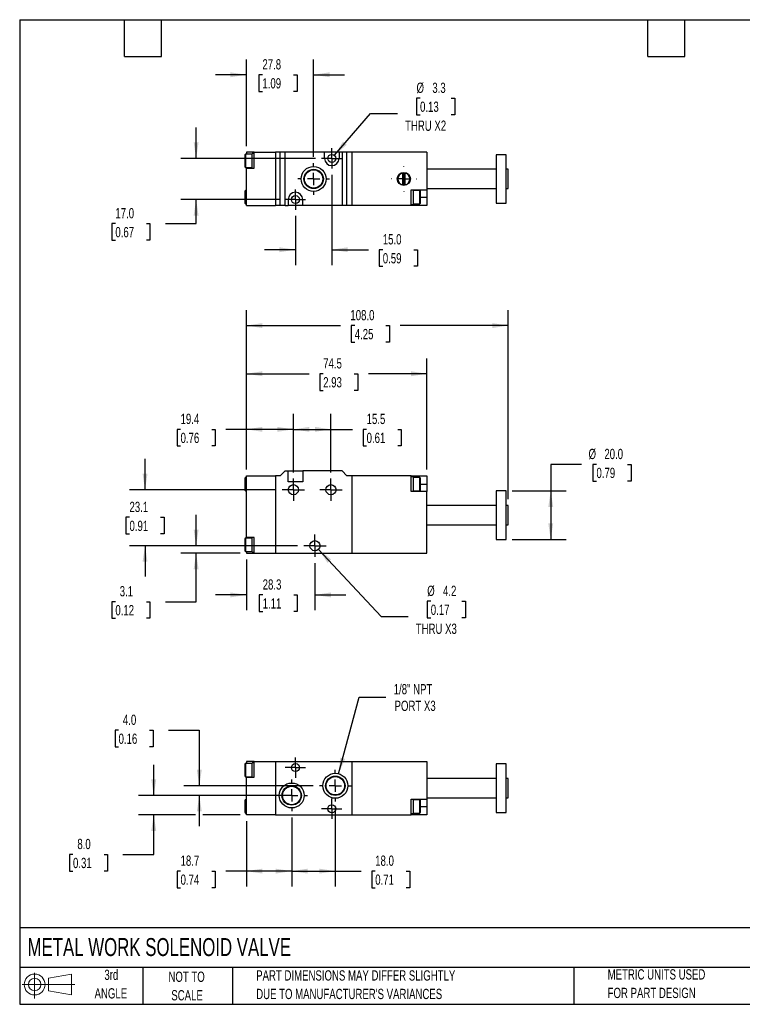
# Model space of a CAD drawing. Header units: millimetres. Extents: x 13 to 546, y 13 to 419.
# Tile 1 of 2: x 13 to 311, y 13 to 419. Entities that reach past the tile are written whole.
import ezdxf

# ---------------------------------------------------------------- set-up
doc = ezdxf.new("R2010")
doc.units = ezdxf.units.MM
doc.header["$LTSCALE"] = 2
doc.linetypes.add('CENTERX2', pattern=[20.32, 12.7, -2.54, 2.54, -2.54])
doc.layers.add('CENTER', color=40, linetype='CENTERX2')
doc.layers.add('SLD-DEFPOINTS', color=7, linetype='Continuous')
doc.layers.add('DIMENSIONS', color=140, linetype='Continuous', lineweight=25)
doc.layers.add('TEXT', color=140, linetype='Continuous', lineweight=25)
doc.styles.add('SLDTEXTSTYLE0', font='TXT', dxfattribs={"width": 0.7})
doc.dimstyles.new('SLDDIMSTYLE0', dxfattribs={"dimtxt": 4.316016, "dimasz": 6.604, "dimexe": 0, "dimexo": 0.0625, "dimgap": 1.079004, "dimtad": 0, "dimtih": 1, "dimtoh": 1, "dimrnd": 1e-09, "dimzin": 12, "dimdsep": 46, "dimtxsty": 'SLDTEXTSTYLE0', "dimsah": 1, "dimcen": 0.09, "dimadec": 0, "dimazin": 3, "dimtfac": 1, "dimtofl": 0, "dimtmove": 0, "dimatfit": 3, "dimfxl": 0, "dimfrac": 2, "dimtolj": 1, "dimtzin": 12, "dimarcsym": 0})
doc.dimstyles.new('SLDDIMSTYLE1', dxfattribs={"dimtxt": 4.316016, "dimasz": 6.604, "dimexe": 0, "dimexo": 0.0625, "dimgap": 1.079004, "dimtad": 0, "dimtih": 1, "dimtoh": 1, "dimrnd": 1e-09, "dimzin": 12, "dimdsep": 46, "dimtxsty": 'SLDTEXTSTYLE0', "dimsah": 1, "dimcen": 0.09, "dimadec": 0, "dimazin": 3, "dimtfac": 1, "dimtmove": 0, "dimatfit": 0, "dimfxl": 0, "dimfrac": 2, "dimtolj": 1, "dimtzin": 12, "dimarcsym": 0})
doc.dimstyles.new('SLDDIMSTYLE2', dxfattribs={"dimtxt": 4.316016, "dimasz": 6.604, "dimexe": 0, "dimexo": 0.0625, "dimgap": 1.079004, "dimtad": 0, "dimtih": 1, "dimtoh": 1, "dimrnd": 1e-09, "dimzin": 12, "dimdsep": 46, "dimtxsty": 'SLDTEXTSTYLE0', "dimsah": 1, "dimcen": 0, "dimadec": 0, "dimazin": 3, "dimtfac": 1, "dimtofl": 0, "dimtmove": 0, "dimatfit": 3, "dimfxl": 0, "dimfrac": 2, "dimtolj": 1, "dimtzin": 12, "dimarcsym": 0})
doc.dimstyles.new('SLDDIMSTYLE3', dxfattribs={"dimtxt": 4.316016, "dimasz": 6.604, "dimexe": 0, "dimexo": 0.0625, "dimgap": 1.079004, "dimtad": 0, "dimtih": 1, "dimtoh": 1, "dimrnd": 1e-09, "dimzin": 4, "dimdsep": 46, "dimtxsty": 'SLDTEXTSTYLE0', "dimsah": 1, "dimcen": 0.09, "dimadec": 0, "dimazin": 1, "dimtfac": 1, "dimtofl": 0, "dimtmove": 0, "dimatfit": 3, "dimfxl": 0, "dimfrac": 2, "dimtolj": 1, "dimtzin": 12, "dimarcsym": 0})
doc.dimstyles.new('SLDDIMSTYLE4', dxfattribs={"dimtxt": 4.316016, "dimasz": 6.604, "dimexe": 0, "dimexo": 0.0625, "dimgap": 1.079004, "dimtad": 0, "dimtih": 1, "dimtoh": 1, "dimrnd": 1e-09, "dimzin": 4, "dimdsep": 46, "dimtxsty": 'SLDTEXTSTYLE0', "dimsah": 1, "dimcen": 0.09, "dimadec": 0, "dimazin": 1, "dimtfac": 1, "dimtmove": 0, "dimatfit": 0, "dimfxl": 0, "dimfrac": 2, "dimtolj": 1, "dimtzin": 12, "dimarcsym": 0})
doc.dimstyles.new('SLDDIMSTYLE5', dxfattribs={"dimtxt": 4.316016, "dimasz": 6.604, "dimexe": 0, "dimexo": 0.0625, "dimgap": 1.079004, "dimtad": 0, "dimtih": 1, "dimtoh": 1, "dimrnd": 1e-09, "dimzin": 12, "dimdsep": 46, "dimtxsty": 'SLDTEXTSTYLE0', "dimsah": 1, "dimcen": 0, "dimadec": 0, "dimazin": 3, "dimtfac": 1, "dimtofl": 0, "dimtmove": 0, "dimatfit": 3, "dimfxl": 0, "dimfrac": 2, "dimtolj": 1, "dimtzin": 12, "dimarcsym": 0})

# ---------------------------------------------------------------- blocks, each defined once
blk = doc.blocks.new('Block11')
at = {"color": 7, "linetype": 'Continuous', "lineweight": 18}
for p, q in [((5.18, 10.62), (5.18, 0)), ((10.96, 8.33), (20.35, 10.06)), ((10.96, 3.19), (10.96, 8.33)), ((20.35, 10.06), (20.35, 1.46)), ((0, 5.76), (21.75, 5.76)), ((10.96, 3.19), (20.35, 1.46))]:
    blk.add_line(p, q, dxfattribs=at)
for radius in [4.3, 2.57]:
    blk.add_circle((5.18, 5.76), radius, dxfattribs=at)
blk = doc.blocks.new('Block12')
at = {"layer": 'SLD-DEFPOINTS'}
blk.add_blockref('Block11', (0, 0), dxfattribs=at)
blk = doc.blocks.new('_D')
at = {"layer": 'DIMENSIONS'}
for p, q in [((125.58, 232.27), (125.58, 256.36)), ((141.08, 232.27), (141.08, 256.36)), ((125.58, 250.01), (141.08, 250.01)), ((141.08, 250.01), (149.95, 250.01)), ((155.79, 250.01), (154.34, 250.01)), ((154.34, 250.01), (154.34, 243.15)), ((168.62, 250.01), (170.07, 250.01)), ((170.07, 250.01), (170.07, 243.15)), ((154.34, 243.15), (155.79, 243.15)), ((170.07, 243.15), (168.62, 243.15))]:
    blk.add_line(p, q, dxfattribs=at)
for points in [[(125.58, 250.01), (132.19, 249), (132.19, 251.03)], [(141.08, 250.01), (134.48, 251.03), (134.48, 249)]]:
    blk.add_solid(points, dxfattribs=at)
at = {"layer": 'DIMENSIONS', "char_height": 4.233, "attachment_point": 1, "style": 'SLDTEXTSTYLE0'}
for s, insert in [('15.5', (155.79, 256.44)), ('0.61', (155.79, 248.61))]:
    blk.add_mtext(s, dxfattribs=dict(at, insert=insert))
blk = doc.blocks.new('_D_1')
at = {"layer": 'DIMENSIONS'}
for p, q in [((106.18, 233.43), (106.18, 256.36)), ((125.58, 232.27), (125.58, 256.36)), ((79.05, 250.01), (77.6, 250.01)), ((77.6, 250.01), (77.6, 243.15)), ((91.88, 250.01), (93.33, 250.01)), ((93.33, 250.01), (93.33, 243.15)), ((106.18, 250.01), (97.73, 250.01)), ((125.58, 250.01), (106.18, 250.01)), ((77.6, 243.15), (79.05, 243.15)), ((93.33, 243.15), (91.88, 243.15))]:
    blk.add_line(p, q, dxfattribs=at)
for points in [[(106.18, 250.01), (112.79, 249), (112.79, 251.03)], [(125.58, 250.01), (118.98, 251.03), (118.98, 249)]]:
    blk.add_solid(points, dxfattribs=at)
at = {"layer": 'DIMENSIONS', "char_height": 4.233, "attachment_point": 1, "style": 'SLDTEXTSTYLE0'}
for s, insert in [('19.4', (79.05, 256.44)), ('0.76', (79.05, 248.61))]:
    blk.add_mtext(s, dxfattribs=dict(at, insert=insert))
blk = doc.blocks.new('_D_2')
at = {"layer": 'DIMENSIONS'}
for p, q in [((106.18, 196.35), (106.18, 175.33)), ((134.48, 194.81), (134.48, 175.33)), ((106.18, 181.68), (93.48, 181.68)), ((112.92, 181.68), (111.47, 181.68)), ((111.47, 181.68), (111.47, 174.82)), ((125.74, 181.68), (127.19, 181.68)), ((127.19, 181.68), (127.19, 174.82)), ((134.48, 181.68), (147.18, 181.68)), ((111.47, 174.82), (112.92, 174.82)), ((127.19, 174.82), (125.74, 174.82))]:
    blk.add_line(p, q, dxfattribs=at)
for points in [[(106.18, 181.68), (99.58, 182.7), (99.58, 180.66)], [(134.48, 181.68), (141.09, 180.66), (141.09, 182.7)]]:
    blk.add_solid(points, dxfattribs=at)
at = {"layer": 'DIMENSIONS', "char_height": 4.233, "attachment_point": 1, "style": 'SLDTEXTSTYLE0'}
for s, insert in [('28.3', (112.92, 188.1)), ('1.11', (112.92, 180.28))]:
    blk.add_mtext(s, dxfattribs=dict(at, insert=insert))
blk = doc.blocks.new('_D_3')
at = {"layer": 'DIMENSIONS'}
for p, q in [((64.4, 225.09), (64.4, 237.79)), ((118.4, 225.09), (58.05, 225.09)), ((57.98, 213.7), (56.53, 213.7)), ((56.53, 213.7), (56.53, 206.84)), ((70.81, 213.7), (72.26, 213.7)), ((72.26, 213.7), (72.26, 206.84)), ((56.53, 206.84), (57.98, 206.84)), ((72.26, 206.84), (70.81, 206.84)), ((127.3, 201.99), (58.05, 201.99)), ((64.4, 201.99), (64.4, 189.29))]:
    blk.add_line(p, q, dxfattribs=at)
for points in [[(64.4, 225.09), (65.41, 231.69), (63.38, 231.69)], [(64.4, 201.99), (63.38, 195.39), (65.41, 195.39)]]:
    blk.add_solid(points, dxfattribs=at)
at = {"layer": 'DIMENSIONS', "char_height": 4.233, "attachment_point": 1, "style": 'SLDTEXTSTYLE0'}
for s, insert in [('23.1', (57.98, 220.13)), ('0.91', (57.98, 212.3))]:
    blk.add_mtext(s, dxfattribs=dict(at, insert=insert))
blk = doc.blocks.new('_D_4')
at = {"layer": 'DIMENSIONS'}
for p, q in [((85.47, 201.99), (85.47, 214.69)), ((127.3, 201.99), (79.12, 201.99)), ((103.64, 198.89), (79.12, 198.89)), ((85.47, 178.89), (85.47, 198.89)), ((52.16, 178.89), (50.71, 178.89)), ((50.71, 178.89), (50.71, 172.03)), ((64.99, 178.89), (66.44, 178.89)), ((66.44, 178.89), (66.44, 172.03)), ((72.77, 178.89), (85.47, 178.89)), ((50.71, 172.03), (52.16, 172.03)), ((66.44, 172.03), (64.99, 172.03))]:
    blk.add_line(p, q, dxfattribs=at)
for points in [[(85.47, 201.99), (86.48, 208.59), (84.45, 208.59)], [(85.47, 198.89), (84.45, 192.29), (86.48, 192.29)]]:
    blk.add_solid(points, dxfattribs=at)
at = {"layer": 'DIMENSIONS', "char_height": 4.233, "attachment_point": 1, "style": 'SLDTEXTSTYLE0'}
for s, insert in [('3.1', (53.96, 185.31)), ('0.12', (52.16, 177.49))]:
    blk.add_mtext(s, dxfattribs=dict(at, insert=insert))
blk = doc.blocks.new('_D_5')
at = {"layer": 'DIMENSIONS'}
for p, q in [((135.92, 200.46), (161.76, 172.79)), ((182.25, 179.06), (180.8, 179.06)), ((180.8, 179.06), (180.8, 172.2)), ((195.07, 179.06), (196.52, 179.06)), ((196.52, 179.06), (196.52, 172.2)), ((161.76, 172.79), (172.87, 172.79)), ((180.8, 172.2), (182.25, 172.2)), ((196.52, 172.2), (195.07, 172.2))]:
    blk.add_line(p, q, dxfattribs=at)
blk.add_solid([(135.92, 200.46), (139.68, 194.94), (141.17, 196.32)], dxfattribs=at)
at = {"layer": 'DIMENSIONS', "char_height": 4.233, "attachment_point": 1, "style": 'SLDTEXTSTYLE0'}
for s, insert in [('%%c', (180.78, 185.48)), ('4.2', (187.3, 185.48)), ('0.17', (182.25, 177.65)), ('THRU X3', (176.05, 169.83))]:
    blk.add_mtext(s, dxfattribs=dict(at, insert=insert))
blk = doc.blocks.new('_D_6')
at = {"layer": 'DIMENSIONS'}
for p, q in [((244.43, 235.55), (231.73, 235.55)), ((231.73, 235.55), (231.73, 224.59)), ((250.59, 235.55), (249.14, 235.55)), ((249.14, 235.55), (249.14, 228.69)), ((263.41, 235.55), (264.86, 235.55)), ((264.86, 235.55), (264.86, 228.69)), ((249.14, 228.69), (250.59, 228.69)), ((264.86, 228.69), (263.41, 228.69)), ((215.82, 224.59), (238.08, 224.59)), ((231.73, 224.59), (231.73, 204.59)), ((215.82, 204.59), (238.08, 204.59))]:
    blk.add_line(p, q, dxfattribs=at)
for points in [[(231.73, 224.59), (230.72, 217.99), (232.75, 217.99)], [(231.73, 204.59), (232.75, 211.19), (230.72, 211.19)]]:
    blk.add_solid(points, dxfattribs=at)
at = {"layer": 'DIMENSIONS', "char_height": 4.233, "attachment_point": 1, "style": 'SLDTEXTSTYLE0'}
for s, insert in [('%%c', (247.33, 241.97)), ('20.0', (253.85, 241.97)), ('0.79', (250.59, 234.15))]:
    blk.add_mtext(s, dxfattribs=dict(at, insert=insert))
blk = doc.blocks.new('_D_7')
at = {"layer": 'DIMENSIONS'}
for p, q in [((106.18, 233.43), (106.18, 299.2)), ((214.18, 221.13), (214.18, 299.2)), ((106.18, 292.85), (145.04, 292.85)), ((150.89, 292.85), (149.44, 292.85)), ((149.44, 292.85), (149.44, 285.99)), ((163.72, 292.85), (165.17, 292.85)), ((165.17, 292.85), (165.17, 285.99)), ((214.18, 292.85), (169.56, 292.85)), ((149.44, 285.99), (150.89, 285.99)), ((165.17, 285.99), (163.72, 285.99))]:
    blk.add_line(p, q, dxfattribs=at)
for points in [[(106.18, 292.85), (112.79, 291.83), (112.79, 293.87)], [(214.18, 292.85), (207.58, 293.87), (207.58, 291.83)]]:
    blk.add_solid(points, dxfattribs=at)
at = {"layer": 'DIMENSIONS', "char_height": 4.233, "attachment_point": 1, "style": 'SLDTEXTSTYLE0'}
for s, insert in [('108.0', (149.1, 299.27)), ('4.25', (150.89, 291.45))]:
    blk.add_mtext(s, dxfattribs=dict(at, insert=insert))
blk = doc.blocks.new('_D_8')
at = {"layer": 'DIMENSIONS'}
for p, q in [((106.18, 233.43), (106.18, 279.31)), ((180.68, 233.43), (180.68, 279.31)), ((106.18, 272.96), (132.03, 272.96)), ((137.88, 272.96), (136.43, 272.96)), ((136.43, 272.96), (136.43, 266.1)), ((150.71, 272.96), (152.16, 272.96)), ((152.16, 272.96), (152.16, 266.1)), ((180.68, 272.96), (156.55, 272.96)), ((136.43, 266.1), (137.88, 266.1)), ((152.16, 266.1), (150.71, 266.1))]:
    blk.add_line(p, q, dxfattribs=at)
for points in [[(106.18, 272.96), (112.79, 271.94), (112.79, 273.98)], [(180.68, 272.96), (174.08, 273.98), (174.08, 271.94)]]:
    blk.add_solid(points, dxfattribs=at)
at = {"layer": 'DIMENSIONS', "char_height": 4.233, "attachment_point": 1, "style": 'SLDTEXTSTYLE0'}
for s, insert in [('74.5', (137.88, 279.38)), ('2.93', (137.88, 271.56))]:
    blk.add_mtext(s, dxfattribs=dict(at, insert=insert))
blk = doc.blocks.new('SW_CENTERMARKSYMBOL_0')
at = {"layer": 'CENTER', "color": 0}
for p, q in [((0, 2.54), (0, 4.64)), ((-2.54, 0), (-4.64, 0)), ((0, 0), (-2.54, 0)), ((0, 0), (0, 2.54)), ((0, 0), (2.54, 0)), ((0, 0), (0, -2.54)), ((0, -2.54), (0, -4.64)), ((2.54, 0), (4.64, 0))]:
    blk.add_line(p, q, dxfattribs=at)
blk = doc.blocks.new('SW_CENTERMARKSYMBOL_1')
at = {"layer": 'CENTER', "color": 0}
for p, q in [((0, 2.54), (0, 4.64)), ((-2.54, 0), (-4.64, 0)), ((0, 0), (-2.54, 0)), ((0, 0), (0, 2.54)), ((0, 0), (2.54, 0)), ((0, 0), (0, -2.54)), ((0, -2.54), (0, -4.64)), ((2.54, 0), (4.64, 0))]:
    blk.add_line(p, q, dxfattribs=at)
blk = doc.blocks.new('SW_CENTERMARKSYMBOL_2')
at = {"layer": 'CENTER', "color": 0}
for p, q in [((0, 2.54), (0, 4.64)), ((-2.54, 0), (-4.64, 0)), ((0, 0), (-2.54, 0)), ((0, 0), (0, 2.54)), ((0, 0), (2.54, 0)), ((0, 0), (0, -2.54)), ((0, -2.54), (0, -4.64)), ((2.54, 0), (4.64, 0))]:
    blk.add_line(p, q, dxfattribs=at)
blk = doc.blocks.new('_D_12')
at = {"layer": 'DIMENSIONS'}
for p, q in [((106.18, 366.9), (106.18, 402.71)), ((133.93, 362.44), (133.93, 402.71)), ((106.18, 396.36), (93.48, 396.36)), ((112.8, 396.36), (111.35, 396.36)), ((111.35, 396.36), (111.35, 389.5)), ((125.63, 396.36), (127.08, 396.36)), ((127.08, 396.36), (127.08, 389.5)), ((133.93, 396.36), (146.63, 396.36)), ((111.35, 389.5), (112.8, 389.5)), ((127.08, 389.5), (125.63, 389.5))]:
    blk.add_line(p, q, dxfattribs=at)
for points in [[(106.18, 396.36), (99.58, 397.38), (99.58, 395.35)], [(133.93, 396.36), (140.54, 395.35), (140.54, 397.38)]]:
    blk.add_solid(points, dxfattribs=at)
at = {"layer": 'DIMENSIONS', "char_height": 4.233, "attachment_point": 1, "style": 'SLDTEXTSTYLE0'}
for s, insert in [('27.8', (112.8, 402.79)), ('1.09', (112.8, 394.96))]:
    blk.add_mtext(s, dxfattribs=dict(at, insert=insert))
blk = doc.blocks.new('_D_13')
at = {"layer": 'DIMENSIONS'}
for p, q in [((141.43, 355.13), (141.43, 317.81)), ((126.43, 338.13), (126.43, 317.81)), ((126.43, 324.16), (113.73, 324.16)), ((141.43, 324.16), (156.61, 324.16)), ((162.46, 324.16), (161.01, 324.16)), ((161.01, 324.16), (161.01, 317.3)), ((175.28, 324.16), (176.73, 324.16)), ((176.73, 324.16), (176.73, 317.3)), ((161.01, 317.3), (162.46, 317.3)), ((176.73, 317.3), (175.28, 317.3))]:
    blk.add_line(p, q, dxfattribs=at)
for points in [[(126.43, 324.16), (119.83, 325.17), (119.83, 323.14)], [(141.43, 324.16), (148.04, 323.14), (148.04, 325.17)]]:
    blk.add_solid(points, dxfattribs=at)
at = {"layer": 'DIMENSIONS', "char_height": 4.233, "attachment_point": 1, "style": 'SLDTEXTSTYLE0'}
for s, insert in [('15.0', (162.46, 330.58)), ('0.59', (162.46, 322.75))]:
    blk.add_mtext(s, dxfattribs=dict(at, insert=insert))
blk = doc.blocks.new('_D_14')
at = {"layer": 'DIMENSIONS'}
for p, q in [((85.47, 361.86), (85.47, 374.56)), ((134.7, 361.86), (79.12, 361.86)), ((119.7, 344.86), (79.12, 344.86)), ((85.47, 334.92), (85.47, 344.86)), ((52.16, 334.92), (50.71, 334.92)), ((50.71, 334.92), (50.71, 328.06)), ((64.99, 334.92), (66.44, 334.92)), ((66.44, 334.92), (66.44, 328.06)), ((72.77, 334.92), (85.47, 334.92)), ((50.71, 328.06), (52.16, 328.06)), ((66.44, 328.06), (64.99, 328.06))]:
    blk.add_line(p, q, dxfattribs=at)
for points in [[(85.47, 361.86), (86.48, 368.47), (84.45, 368.47)], [(85.47, 344.86), (84.45, 338.26), (86.48, 338.26)]]:
    blk.add_solid(points, dxfattribs=at)
at = {"layer": 'DIMENSIONS', "char_height": 4.233, "attachment_point": 1, "style": 'SLDTEXTSTYLE0'}
for s, insert in [('17.0', (52.16, 341.35)), ('0.67', (52.16, 333.52))]:
    blk.add_mtext(s, dxfattribs=dict(at, insert=insert))
blk = doc.blocks.new('_D_15')
at = {"layer": 'DIMENSIONS'}
for p, q in [((177.83, 386.7), (176.38, 386.7)), ((176.38, 386.7), (176.38, 379.84)), ((190.66, 386.7), (192.11, 386.7)), ((192.11, 386.7), (192.11, 379.84)), ((142.51, 363.12), (157.35, 380.43)), ((157.35, 380.43), (168.46, 380.43)), ((176.38, 379.84), (177.83, 379.84)), ((192.11, 379.84), (190.66, 379.84))]:
    blk.add_line(p, q, dxfattribs=at)
blk.add_solid([(142.51, 363.12), (147.58, 367.47), (146.03, 368.79)], dxfattribs=at)
at = {"layer": 'DIMENSIONS', "char_height": 4.233, "attachment_point": 1, "style": 'SLDTEXTSTYLE0'}
for s, insert in [('%%c', (176.37, 393.12)), ('3.3', (182.89, 393.12)), ('0.13', (177.83, 385.3)), ('THRU X2', (171.64, 377.47))]:
    blk.add_mtext(s, dxfattribs=dict(at, insert=insert))
blk = doc.blocks.new('SW_CENTERMARKSYMBOL_6')
at = {"layer": 'CENTER', "color": 0}
for p, q in [((0, 5.08), (0, 6.54)), ((-5.08, 0), (-6.54, 0)), ((0, 0), (-2.54, 0)), ((0, 0), (0, 2.54)), ((0, 0), (0, -2.54)), ((0, 0), (2.54, 0)), ((5.08, 0), (6.54, 0)), ((0, -5.08), (0, -6.54))]:
    blk.add_line(p, q, dxfattribs=at)
blk = doc.blocks.new('SW_CENTERMARKSYMBOL_7')
at = {"layer": 'CENTER', "color": 0}
for p, q in [((0, 2.54), (0, 4.19)), ((-2.54, 0), (-4.19, 0)), ((0, 0), (-2.54, 0)), ((0, 0), (0, 2.54)), ((0, 0), (0, -2.54)), ((0, 0), (2.54, 0)), ((2.54, 0), (4.19, 0)), ((0, -2.54), (0, -4.19))]:
    blk.add_line(p, q, dxfattribs=at)
blk = doc.blocks.new('SW_CENTERMARKSYMBOL_8')
at = {"layer": 'CENTER', "color": 0}
for p, q in [((0, 2.54), (0, 4.19)), ((-2.54, 0), (-4.19, 0)), ((0, 0), (-2.54, 0)), ((0, 0), (0, 2.54)), ((0, 0), (0, -2.54)), ((0, 0), (2.54, 0)), ((2.54, 0), (4.19, 0)), ((0, -2.54), (0, -4.19))]:
    blk.add_line(p, q, dxfattribs=at)
blk = doc.blocks.new('SW_CENTERMARKSYMBOL_9')
at = {"layer": 'CENTER', "color": 0}
for p, q in [((0, 5.08), (0, 5.24)), ((-5.08, 0), (-5.24, 0)), ((0, 0), (-2.54, 0)), ((0, 0), (0, 2.54)), ((0, 0), (0, -2.54)), ((0, 0), (2.54, 0)), ((5.08, 0), (5.24, 0)), ((0, -5.08), (0, -5.24))]:
    blk.add_line(p, q, dxfattribs=at)
blk = doc.blocks.new('_D_16')
at = {"layer": 'DIMENSIONS'}
for p, q in [((67.99, 98.89), (67.99, 111.59)), ((122.34, 98.89), (61.64, 98.89)), ((85.26, 90.89), (61.64, 90.89)), ((67.99, 74.57), (67.99, 90.89)), ((103.64, 90.89), (88.3, 90.89)), ((34.68, 74.57), (33.23, 74.57)), ((33.23, 74.57), (33.23, 67.71)), ((47.51, 74.57), (48.96, 74.57)), ((48.96, 74.57), (48.96, 67.71)), ((55.29, 74.57), (67.99, 74.57)), ((33.23, 67.71), (34.68, 67.71)), ((48.96, 67.71), (47.51, 67.71))]:
    blk.add_line(p, q, dxfattribs=at)
for points in [[(67.99, 98.89), (69, 105.5), (66.97, 105.5)], [(67.99, 90.89), (66.97, 84.29), (69, 84.29)]]:
    blk.add_solid(points, dxfattribs=at)
at = {"layer": 'DIMENSIONS', "char_height": 4.233, "attachment_point": 1, "style": 'SLDTEXTSTYLE0'}
for s, insert in [('8.0', (36.48, 80.99)), ('0.31', (34.68, 73.16))]:
    blk.add_mtext(s, dxfattribs=dict(at, insert=insert))
blk = doc.blocks.new('_D_17')
at = {"layer": 'DIMENSIONS'}
for p, q in [((53.48, 125.83), (52.03, 125.83)), ((52.03, 125.83), (52.03, 118.97)), ((66.3, 125.83), (67.75, 125.83)), ((67.75, 125.83), (67.75, 118.97)), ((74.08, 125.83), (86.78, 125.83)), ((86.78, 125.83), (86.78, 102.89)), ((52.03, 118.97), (53.48, 118.97)), ((67.75, 118.97), (66.3, 118.97)), ((133.8, 102.89), (80.43, 102.89)), ((122.34, 98.89), (80.43, 98.89)), ((86.78, 98.89), (86.78, 86.19))]:
    blk.add_line(p, q, dxfattribs=at)
for points in [[(86.78, 102.89), (87.8, 109.5), (85.76, 109.5)], [(86.78, 98.89), (85.76, 92.29), (87.8, 92.29)]]:
    blk.add_solid(points, dxfattribs=at)
at = {"layer": 'DIMENSIONS', "char_height": 4.233, "attachment_point": 1, "style": 'SLDTEXTSTYLE0'}
for s, insert in [('4.0', (55.27, 132.26)), ('0.16', (53.48, 124.43))]:
    blk.add_mtext(s, dxfattribs=dict(at, insert=insert))
blk = doc.blocks.new('_D_18')
at = {"layer": 'DIMENSIONS'}
for p, q in [((142.88, 93.81), (142.88, 61.32)), ((124.88, 89.81), (124.88, 61.32)), ((124.88, 67.67), (142.88, 67.67)), ((142.88, 67.67), (153.49, 67.67)), ((159.34, 67.67), (157.89, 67.67)), ((157.89, 67.67), (157.89, 60.81)), ((172.16, 67.67), (173.61, 67.67)), ((173.61, 67.67), (173.61, 60.81)), ((157.89, 60.81), (159.34, 60.81)), ((173.61, 60.81), (172.16, 60.81))]:
    blk.add_line(p, q, dxfattribs=at)
for points in [[(124.88, 67.67), (131.49, 66.66), (131.49, 68.69)], [(142.88, 67.67), (136.28, 68.69), (136.28, 66.66)]]:
    blk.add_solid(points, dxfattribs=at)
at = {"layer": 'DIMENSIONS', "char_height": 4.233, "attachment_point": 1, "style": 'SLDTEXTSTYLE0'}
for s, insert in [('18.0', (159.34, 74.1)), ('0.71', (159.34, 66.27))]:
    blk.add_mtext(s, dxfattribs=dict(at, insert=insert))
blk = doc.blocks.new('_D_19')
at = {"layer": 'DIMENSIONS'}
for p, q in [((144.22, 107.87), (152.67, 139.41)), ((152.67, 139.41), (163.78, 139.41))]:
    blk.add_line(p, q, dxfattribs=at)
blk.add_solid([(144.22, 107.87), (146.91, 113.98), (144.95, 114.51)], dxfattribs=at)
at = {"layer": 'DIMENSIONS', "char_height": 4.233, "attachment_point": 1, "style": 'SLDTEXTSTYLE0'}
for s, insert in [('1/8" NPT', (166.96, 144.87)), ('PORT X3', (167.32, 138.01))]:
    blk.add_mtext(s, dxfattribs=dict(at, insert=insert))
blk = doc.blocks.new('_D_20')
at = {"layer": 'DIMENSIONS'}
for p, q in [((124.88, 89.81), (124.88, 61.32)), ((106.18, 88.35), (106.18, 61.32)), ((79.05, 67.67), (77.6, 67.67)), ((77.6, 67.67), (77.6, 60.81)), ((91.88, 67.67), (93.33, 67.67)), ((93.33, 67.67), (93.33, 60.81)), ((106.18, 67.67), (97.73, 67.67)), ((124.88, 67.67), (106.18, 67.67)), ((77.6, 60.81), (79.05, 60.81)), ((93.33, 60.81), (91.88, 60.81))]:
    blk.add_line(p, q, dxfattribs=at)
for points in [[(106.18, 67.67), (112.79, 66.66), (112.79, 68.69)], [(124.88, 67.67), (118.28, 68.69), (118.28, 66.66)]]:
    blk.add_solid(points, dxfattribs=at)
at = {"layer": 'DIMENSIONS', "char_height": 4.233, "attachment_point": 1, "style": 'SLDTEXTSTYLE0'}
for s, insert in [('18.7', (79.05, 74.1)), ('0.74', (79.05, 66.27))]:
    blk.add_mtext(s, dxfattribs=dict(at, insert=insert))
blk = doc.blocks.new('SW_CENTERMARKSYMBOL_10')
at = {"layer": 'CENTER', "color": 0}
for p, q in [((0, 5.08), (0, 6.54)), ((-5.08, 0), (-6.54, 0)), ((0, 0), (-2.54, 0)), ((0, 0), (0, 2.54)), ((0, 0), (0, -2.54)), ((0, 0), (2.54, 0)), ((5.08, 0), (6.54, 0)), ((0, -5.08), (0, -6.54))]:
    blk.add_line(p, q, dxfattribs=at)
blk = doc.blocks.new('SW_CENTERMARKSYMBOL_11')
at = {"layer": 'CENTER', "color": 0}
for p, q in [((0, 5.08), (0, 6.54)), ((-5.08, 0), (-6.54, 0)), ((0, 0), (-2.54, 0)), ((0, 0), (0, 2.54)), ((0, 0), (0, -2.54)), ((0, 0), (2.54, 0)), ((5.08, 0), (6.54, 0)), ((0, -5.08), (0, -6.54))]:
    blk.add_line(p, q, dxfattribs=at)
blk = doc.blocks.new('SW_CENTERMARKSYMBOL_12')
at = {"layer": 'CENTER', "color": 0}
for p, q in [((0, 2.54), (0, 4.19)), ((-2.54, 0), (-4.19, 0)), ((0, 0), (-2.54, 0)), ((0, 0), (0, 2.54)), ((0, 0), (0, -2.54)), ((0, 0), (2.54, 0)), ((2.54, 0), (4.19, 0)), ((0, -2.54), (0, -4.19))]:
    blk.add_line(p, q, dxfattribs=at)
blk = doc.blocks.new('SW_CENTERMARKSYMBOL_13')
at = {"layer": 'CENTER', "color": 0}
for p, q in [((0, 2.54), (0, 4.19)), ((-2.54, 0), (-4.19, 0)), ((0, 0), (-2.54, 0)), ((0, 0), (0, 2.54)), ((0, 0), (0, -2.54)), ((0, 0), (2.54, 0)), ((2.54, 0), (4.19, 0)), ((0, -2.54), (0, -4.19))]:
    blk.add_line(p, q, dxfattribs=at)

msp = doc.modelspace()

# ---------------------------------------------------------------- linework, layer by layer
for p, q in [((108.584, 363.613), (105.884, 363.613)), ((105.884, 363.613), (105.884, 358.113)), ((109.384, 364.363), (106.184, 364.363)), ((106.184, 364.363), (106.184, 363.613)), ((109.384, 363.863), (108.584, 363.863)), ((108.584, 360.863), (108.584, 363.863)), ((109.384, 357.863), (109.384, 364.363)), ((109.384, 364.363), (118.184, 364.363)), ((118.184, 364.363), (118.184, 342.363)), ((120.184, 364.363), (118.184, 364.363)), ((120.184, 342.363), (120.184, 364.363)), ((122.184, 364.363), (120.184, 364.363)), ((122.184, 342.363), (122.184, 364.363)), ((138.434, 364.363), (122.184, 364.363)), ((138.434, 361.863), (138.434, 364.363)), ((144.434, 364.363), (138.434, 364.363)), ((144.434, 364.363), (144.434, 361.863)), ((145.684, 364.363), (144.434, 364.363)), ((145.684, 364.363), (145.684, 342.363)), ((147.684, 364.363), (145.684, 364.363)), ((147.684, 342.363), (147.684, 364.363)), ((149.684, 364.363), (147.684, 364.363)), ((149.684, 364.363), (149.684, 342.363)), ((180.684, 364.363), (149.684, 364.363)), ((180.684, 364.363), (180.684, 348.863)), ((213.284, 363.363), (209.284, 363.363)), ((209.284, 363.363), (209.284, 343.363)), ((213.284, 343.363), (213.284, 363.363)), ((105.884, 358.113), (108.584, 358.113)), ((106.184, 358.113), (106.184, 357.863)), ((106.184, 357.863), (109.384, 357.863)), ((106.184, 342.363), (106.184, 357.863)), ((108.584, 357.863), (108.584, 360.863)), ((170.654, 355.812), (170.654, 350.913)), ((171.654, 350.913), (171.654, 355.812)), ((209.284, 357.363), (180.684, 357.363)), ((214.184, 357.363), (213.284, 357.363)), ((214.184, 349.363), (214.184, 357.363)), ((106.184, 348.613), (105.884, 348.613)), ((105.884, 348.613), (105.884, 343.113)), ((174.184, 348.863), (180.684, 348.863)), ((174.184, 342.363), (174.184, 348.863)), ((174.984, 348.863), (174.984, 342.863)), ((177.684, 348.613), (174.984, 348.613)), ((177.684, 343.113), (177.684, 348.613)), ((177.984, 345.863), (180.684, 345.863)), ((180.684, 349.363), (209.284, 349.363)), ((180.684, 348.863), (180.684, 345.863)), ((180.684, 345.863), (180.684, 342.363)), ((213.284, 349.363), (214.184, 349.363)), ((105.884, 343.113), (106.184, 343.113)), ((106.184, 342.363), (118.184, 342.363)), ((120.184, 342.363), (118.184, 342.363)), ((122.184, 342.363), (120.184, 342.363)), ((122.184, 342.363), (123.434, 342.363)), ((123.434, 344.863), (123.434, 342.363)), ((129.434, 342.363), (123.434, 342.363)), ((129.434, 342.363), (129.434, 344.863)), ((145.684, 342.363), (129.434, 342.363)), ((147.684, 342.363), (145.684, 342.363)), ((149.684, 342.363), (147.684, 342.363)), ((174.184, 342.363), (149.684, 342.363)), ((174.184, 342.863), (174.984, 342.863)), ((180.684, 342.363), (174.184, 342.363)), ((174.984, 343.113), (177.684, 343.113)), ((209.284, 343.363), (213.284, 343.363)), ((122.184, 232.89), (120.184, 230.89)), ((122.184, 232.89), (123.434, 232.89)), ((123.434, 228.29), (123.434, 232.89)), ((123.434, 232.89), (129.434, 232.89)), ((129.434, 232.89), (129.434, 228.29)), ((145.684, 232.89), (129.434, 232.89)), ((147.684, 230.89), (145.684, 232.89)), ((106.184, 230.14), (105.884, 230.14)), ((105.884, 230.14), (105.884, 224.64)), ((106.184, 205.39), (106.184, 230.89)), ((106.184, 230.89), (118.184, 230.89)), ((118.184, 230.89), (118.184, 198.89)), ((120.184, 230.89), (118.184, 230.89)), ((129.434, 228.29), (123.434, 228.29)), ((149.684, 230.89), (147.684, 230.89)), ((149.684, 230.89), (149.684, 198.89)), ((174.184, 230.89), (149.684, 230.89)), ((174.184, 224.39), (174.184, 230.89)), ((174.184, 230.89), (180.684, 230.89)), ((174.984, 230.39), (174.184, 230.39)), ((174.984, 230.39), (174.984, 224.39)), ((177.684, 230.14), (174.984, 230.14)), ((177.684, 224.64), (177.684, 230.14)), ((180.684, 230.89), (180.684, 227.39)), ((105.884, 224.64), (106.184, 224.64)), ((180.684, 224.39), (174.184, 224.39)), ((174.984, 224.64), (177.684, 224.64)), ((177.984, 227.39), (180.684, 227.39)), ((180.684, 227.39), (180.684, 224.39)), ((180.684, 198.89), (180.684, 224.39)), ((213.284, 224.59), (209.284, 224.59)), ((209.284, 224.59), (209.284, 204.59)), ((213.284, 204.59), (213.284, 224.59)), ((209.284, 218.59), (180.684, 218.59)), ((214.184, 218.59), (213.284, 218.59)), ((214.184, 210.59), (214.184, 218.59)), ((180.684, 210.59), (209.284, 210.59)), ((213.284, 210.59), (214.184, 210.59)), ((108.584, 205.14), (105.884, 205.14)), ((105.884, 205.14), (105.884, 199.64)), ((109.384, 205.39), (106.184, 205.39)), ((106.184, 205.39), (106.184, 205.14)), ((108.584, 199.39), (108.584, 205.39)), ((109.384, 198.89), (109.384, 205.39)), ((209.284, 204.59), (213.284, 204.59)), ((105.884, 199.64), (108.584, 199.64)), ((106.184, 199.64), (106.184, 198.89)), ((108.584, 199.39), (109.384, 199.39)), ((106.184, 198.89), (109.384, 198.89)), ((109.384, 198.89), (118.184, 198.89)), ((118.184, 198.89), (149.684, 198.89)), ((149.684, 198.89), (180.684, 198.89)), ((108.584, 112.143), (105.884, 112.143)), ((105.884, 112.143), (105.884, 106.643)), ((109.384, 112.893), (106.184, 112.893)), ((106.184, 112.893), (106.184, 112.143)), ((109.384, 112.393), (108.584, 112.393)), ((108.584, 106.393), (108.584, 112.393)), ((109.384, 106.393), (109.384, 112.893)), ((109.384, 112.893), (118.184, 112.893)), ((118.184, 112.893), (118.184, 90.893)), ((118.184, 112.893), (149.684, 112.893)), ((149.684, 112.893), (149.684, 90.893)), ((149.684, 112.893), (180.684, 112.893)), ((180.684, 112.893), (180.684, 97.393)), ((213.284, 111.893), (209.284, 111.893)), ((209.284, 111.893), (209.284, 91.893)), ((213.284, 91.893), (213.284, 111.893)), ((105.884, 106.643), (108.584, 106.643)), ((106.184, 106.643), (106.184, 106.393)), ((106.184, 106.393), (109.384, 106.393)), ((106.184, 90.893), (106.184, 106.393)), ((209.284, 105.893), (180.684, 105.893)), ((214.184, 105.893), (213.284, 105.893)), ((214.184, 97.893), (214.184, 105.893)), ((180.684, 97.893), (209.284, 97.893)), ((213.284, 97.893), (214.184, 97.893)), ((106.184, 97.143), (105.884, 97.143)), ((105.884, 97.143), (105.884, 91.643)), ((174.184, 97.393), (180.684, 97.393)), ((174.184, 90.893), (174.184, 97.393)), ((174.984, 97.393), (174.984, 94.393)), ((177.684, 97.143), (174.984, 97.143)), ((174.984, 94.393), (174.984, 91.393)), ((177.684, 91.643), (177.684, 97.143)), ((177.984, 94.393), (180.684, 94.393)), ((180.684, 97.393), (180.684, 94.393)), ((180.684, 94.393), (180.684, 90.893)), ((105.884, 91.643), (106.184, 91.643)), ((118.184, 90.893), (106.184, 90.893)), ((118.184, 90.893), (149.684, 90.893)), ((149.684, 90.893), (174.184, 90.893)), ((174.184, 91.393), (174.984, 91.393)), ((180.684, 90.893), (174.184, 90.893)), ((174.984, 91.643), (177.684, 91.643)), ((209.284, 91.893), (213.284, 91.893))]:
    msp.add_line(p, q)
for centre, radius in [((141.434, 361.863), 1.65), ((133.934, 353.363), 5.15), ((133.934, 353.363), 4.002), ((133.934, 353.363), 3.792), ((171.154, 353.363), 2.7), ((126.434, 344.863), 1.65), ((125.584, 225.09), 2.1), ((141.084, 225.09), 2.1), ((134.484, 201.99), 2.1), ((126.434, 110.393), 1.65), ((142.884, 102.893), 5.15), ((142.884, 102.893), 4.002), ((142.884, 102.893), 3.792), ((124.884, 98.893), 5.15), ((124.884, 98.893), 4.002), ((124.884, 98.893), 3.792), ((141.434, 93.393), 1.65)]:
    msp.add_circle(centre, radius)
for centre, radius, start, end in [((105.884, 363.313), 0.3, 90, 180), ((141.434, 361.863), 3, 180, 0), ((105.884, 358.413), 0.3, 180, 270), ((171.154, 353.363), 2.5, 101.53696, 258.46304), ((171.154, 353.363), 2.5, 281.53696, 78.46304), ((105.884, 348.313), 0.3, 90, 180), ((126.434, 344.863), 3, 0, 180), ((177.684, 348.313), 0.3, 0, 90), ((105.884, 343.413), 0.3, 180, 270), ((177.684, 343.413), 0.3, 270, 0), ((105.884, 229.84), 0.3, 90, 180), ((177.684, 229.84), 0.3, 0, 90), ((105.884, 224.94), 0.3, 180, 270), ((177.684, 224.94), 0.3, 270, 0), ((105.884, 204.84), 0.3, 90, 180), ((105.884, 199.94), 0.3, 180, 270), ((105.884, 111.843), 0.3, 90, 180), ((105.884, 106.943), 0.3, 180, 270), ((105.884, 96.843), 0.3, 90, 180), ((177.684, 96.843), 0.3, 0, 90), ((105.884, 91.943), 0.3, 180, 270), ((177.684, 91.943), 0.3, 270, 0)]:
    msp.add_arc(centre, radius, start, end)
for points in [[(105.584, 363.313), (105.584, 363.313), (105.584, 362.215), (105.584, 359.511), (105.584, 358.413), (105.584, 358.413)], [(105.584, 348.313), (105.584, 348.313), (105.584, 347.215), (105.584, 344.511), (105.584, 343.413), (105.584, 343.413)], [(177.984, 343.413), (177.984, 343.413), (177.984, 344.511), (177.984, 347.215), (177.984, 348.313), (177.984, 348.313)], [(105.584, 229.84), (105.584, 229.84), (105.584, 229.582), (105.584, 228.663), (105.584, 228.04), (105.584, 227.39)], [(177.984, 224.94), (177.984, 224.94), (177.984, 225.198), (177.984, 226.117), (177.984, 226.74), (177.984, 227.39)], [(105.584, 204.84), (105.584, 204.84), (105.584, 204.582), (105.584, 203.663), (105.584, 203.04), (105.584, 202.39)], [(105.584, 111.843), (105.584, 111.843), (105.584, 110.746), (105.584, 108.041), (105.584, 106.943), (105.584, 106.943)], [(105.584, 96.843), (105.584, 96.843), (105.584, 95.746), (105.584, 93.041), (105.584, 91.943), (105.584, 91.943)], [(177.984, 91.943), (177.984, 91.943), (177.984, 93.041), (177.984, 95.746), (177.984, 96.843), (177.984, 96.843)]]:
    msp.add_open_spline(points, degree=3, knots=[0, 0, 0, 0, 0.5, 0.5, 1, 1, 1, 1])
for points in [[(177.984, 227.39), (177.984, 228.742), (177.984, 229.84), (177.984, 229.84)], [(105.584, 227.39), (105.584, 226.038), (105.584, 224.94), (105.584, 224.94)], [(105.584, 202.39), (105.584, 201.038), (105.584, 199.94), (105.584, 199.94)]]:
    msp.add_open_spline(points, degree=3)
at = {"layer": 'TEXT'}
for p, q in [((12.7, 419.1), (546.1, 419.1)), ((12.7, 419.1), (12.7, 12.7)), ((55.88, 403.86), (55.88, 419.1)), ((71.12, 403.86), (71.12, 419.1)), ((271.78, 403.86), (271.78, 419.1)), ((287.02, 403.86), (287.02, 419.1)), ((55.88, 403.86), (71.12, 403.86)), ((271.78, 403.86), (287.02, 403.86)), ((546.1, 44.252), (12.7, 44.252)), ((546.1, 27.94), (12.7, 27.94)), ((63.5, 27.94), (63.5, 12.7)), ((100.423, 27.94), (100.423, 12.7)), ((241.293, 27.94), (241.293, 12.7)), ((12.7, 12.7), (546.1, 12.7))]:
    msp.add_line(p, q, dxfattribs=at)

# ---------------------------------------------------------------- block references
at = {"layer": 'CENTER'}
for name, p in [('SW_CENTERMARKSYMBOL_7', (141.434, 361.863)), ('SW_CENTERMARKSYMBOL_6', (133.934, 353.363)), ('SW_CENTERMARKSYMBOL_9', (171.154, 353.363)), ('SW_CENTERMARKSYMBOL_8', (126.434, 344.863)), ('SW_CENTERMARKSYMBOL_1', (125.584, 225.09)), ('SW_CENTERMARKSYMBOL_0', (141.084, 225.09)), ('SW_CENTERMARKSYMBOL_2', (134.484, 201.99)), ('SW_CENTERMARKSYMBOL_13', (126.434, 110.393)), ('SW_CENTERMARKSYMBOL_10', (142.884, 102.893)), ('SW_CENTERMARKSYMBOL_11', (124.884, 98.893)), ('SW_CENTERMARKSYMBOL_12', (141.434, 93.393))]:
    msp.add_blockref(name, p, dxfattribs=at)
at = {"layer": 'SLD-DEFPOINTS'}
msp.add_blockref('Block12', (13.676, 15.108), dxfattribs=at)

# ---------------------------------------------------------------- texts
at = {"layer": 'TEXT', "style": 'SLDTEXTSTYLE0'}
for s, insert, char_height, attachment_point in [('METAL WORK SOLENOID VALVE', (15.931, 40.037), 7.40833, 1), ('3rd', (50.493, 26.987), 4.2333, 2), ('NOT TO', (81.537, 26.197), 4.2333, 2), ('PART DIMENSIONS MAY DIFFER SLIGHTLY', (110.239, 26.735), 4.23333, 1), ('METRIC UNITS USED', (255.209, 27.165), 4.23333, 1), ('ANGLE', (50.298, 19.342), 4.2333, 2), ('SCALE', (81.729, 18.553), 4.2333, 2), ("DUE TO MANUFACTURER'S VARIANCES", (110.239, 19.09), 4.23333, 1), ('FOR PART DESIGN', (255.209, 19.521), 4.23333, 1)]:
    msp.add_mtext(s, dxfattribs=dict(at, insert=insert, char_height=char_height, attachment_point=attachment_point))

# ---------------------------------------------------------------- dimensions: what is measured, and where the dimension line sits
at = {"layer": 'DIMENSIONS'}
for base, p1, p2, dimstyle, picture, middle in [((133.934, 396.363), (106.184, 364.363), (133.934, 359.905), 'SLDDIMSTYLE1', '_D_12', (119.216, 396.363)), ((141.434, 324.157), (126.434, 340.673), (141.434, 357.673), 'SLDDIMSTYLE4', '_D_13', (168.868, 324.157)), ((106.184, 292.85), (214.184, 218.59), (106.184, 230.89), 'SLDDIMSTYLE3', '_D_7', (157.304, 292.85)), ((180.684, 272.96), (106.184, 230.89), (180.684, 230.89), 'SLDDIMSTYLE0', '_D_8', (144.294, 272.96)), ((106.184, 250.012), (125.584, 229.73), (106.184, 230.89), 'SLDDIMSTYLE0', '_D_1', (85.467, 250.012)), ((141.084, 250.012), (125.584, 229.73), (141.084, 229.73), 'SLDDIMSTYLE0', '_D', (162.207, 250.012)), ((106.184, 181.679), (134.484, 197.35), (106.184, 198.89), 'SLDDIMSTYLE1', '_D_2', (119.331, 181.679)), ((142.884, 67.672), (124.884, 92.352), (142.884, 96.352), 'SLDDIMSTYLE3', '_D_18', (165.749, 67.672)), ((124.884, 67.672), (106.184, 90.893), (124.884, 92.352), 'SLDDIMSTYLE0', '_D_20', (85.467, 67.672))]:
    dim = msp.add_linear_dim(base=base, p1=p1, p2=p2, dimstyle=dimstyle, dxfattribs=at)
    dim.commit()
    dim.dimension.update_dxf_attribs({"geometry": picture, "text_midpoint": middle, "dimtype": 160})
for p1, p2, text, picture, middle in [((140.361, 360.61), (142.508, 363.116), '<>\\PTHRU X2', '_D_15', (184.245, 382.663)), ((133.051, 203.525), (135.918, 200.456), '<>\\PTHRU X3', '_D_5', (188.66, 175.019))]:
    dim = msp.add_diameter_dim_2p(p1=p1, p2=p2, text=text, dimstyle='SLDDIMSTYLE2', dxfattribs=at)
    dim.commit()
    dim.dimension.update_dxf_attribs({"geometry": picture, "text_midpoint": middle, "dimtype": 163})
for base, p1, p2, dimstyle, picture, middle in [((85.467, 344.863), (137.244, 361.863), (122.244, 344.863), 'SLDDIMSTYLE4', '_D_14', (85.467, 334.924)), ((64.397, 201.99), (120.944, 225.09), (129.844, 201.99), 'SLDDIMSTYLE1', '_D_3', (64.397, 213.702)), ((85.467, 198.89), (129.844, 201.99), (106.184, 198.89), 'SLDDIMSTYLE1', '_D_4', (85.467, 178.89)), ((86.78, 98.893), (136.342, 102.893), (124.884, 98.893), 'SLDDIMSTYLE4', '_D_17', (86.78, 125.834)), ((67.988, 90.893), (124.884, 98.893), (106.184, 90.893), 'SLDDIMSTYLE4', '_D_16', (67.988, 74.567))]:
    dim = msp.add_linear_dim(base=base, p1=p1, p2=p2, angle=90, dimstyle=dimstyle, dxfattribs=at)
    dim.commit()
    dim.dimension.update_dxf_attribs({"geometry": picture, "text_midpoint": middle, "dimtype": 160})
dim = msp.add_linear_dim(base=(231.732, 204.59), p1=(213.284, 224.59), p2=(213.284, 204.59), angle=90, text='%%c<>', dimstyle='SLDDIMSTYLE3', dxfattribs=at)
dim.commit()
dim.dimension.update_dxf_attribs({"geometry": '_D_6', "text_midpoint": (231.732, 235.551), "dimtype": 160})
dim = msp.add_diameter_dim_2p(p1=(141.551, 97.919), p2=(144.217, 107.868), text='1/8" NPT\\PPORT X3', dimstyle='SLDDIMSTYLE5', override={"dimpost": '<>'}, dxfattribs=at)
dim.commit()
dim.dimension.update_dxf_attribs({"geometry": '_D_19', "text_midpoint": (179.669, 139.412), "dimtype": 163})

doc.saveas('drawing.dxf')
